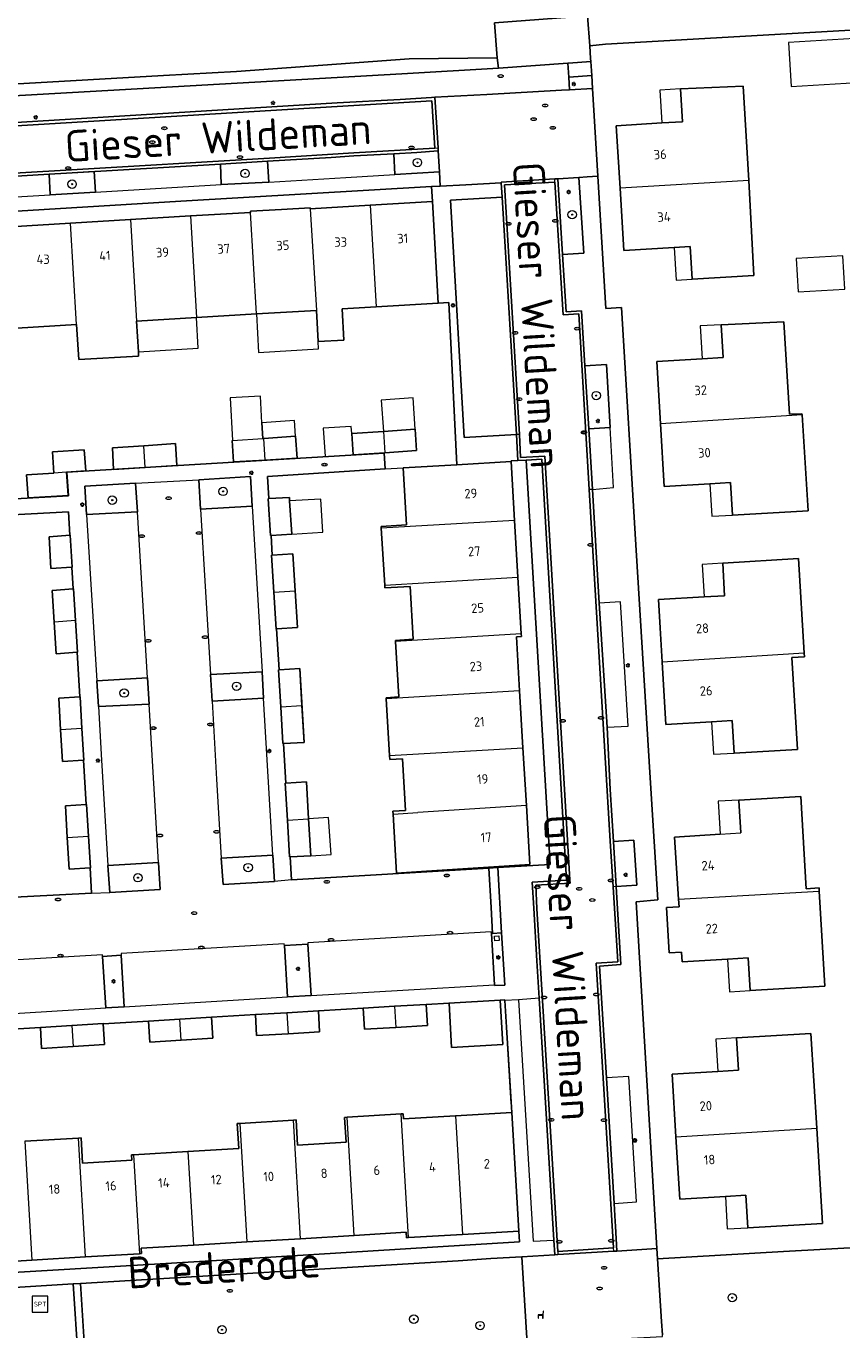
# Model space of a CAD drawing. Header units: metres. Extents: x 92650 to 117222, y 425801 to 461092.
# Tile 82 of 146: x 115364 to 115442, y 426746 to 426870. Entities that reach past the tile are written whole.
import ezdxf
from ezdxf.enums import TextEntityAlignment as Align

# ---------------------------------------------------------------- set-up
doc = ezdxf.new("R2010")
doc.units = ezdxf.units.M
doc.layers.get('0').update_dxf_attribs({"color": 253, "linetype": 'CONTINUOUS', "lineweight": 15})
for name, color, linetype, lineweight in [('B-WE-GR-BEPLANTING_CULTUUR_HEESTERS-GV', 253, 'CONTINUOUS', 15), ('B-WE-GR-BOOM-S', 253, 'CONTINUOUS', 15), ('B-WE-GR-GROENVOORZIENING-GV', 253, 'CONTINUOUS', 15), ('B-WE-IE-MEUBILAIR-S', 253, 'CONTINUOUS', 15), ('B-WE-IE-MEUBILAIR_WEGMEUBILAIR-S', 253, 'CONTINUOUS', 15), ('B-WE-IE-TERREINAFSCHEIDING_KUNSTMATIG_MUUR-G', 253, 'IE-TERREINAFSCHEIDING_KUNSTMATIG-SO', 15), ('B-WE-OG-BEBOUWING-GV', 253, 'CONTINUOUS', 15), ('B-WE-OG-BEBOUWING-T18', 253, 'CONTINUOUS', 15), ('B-WE-OG-BEBOUWING_LUIFEL-GV', 253, 'CONTINUOUS', 15), ('B-WE-OG-BEBOUWING_OVERBOUWING-GV', 253, 'CONTINUOUS', 15), ('B-WE-OG-TERREIN_BEGROEID-GV', 253, 'CONTINUOUS', 15), ('B-WE-OG-TERREIN_ERF-GV', 253, 'CONTINUOUS', 15), ('B-WE-OG-TERREIN_OEVER-GV', 253, 'CONTINUOUS', 15), ('B-WE-OG-TOPOGRAFIE-T18', 7, 'CONTINUOUS', 15), ('B-WE-OG-WATER_SLOOT-GV', 253, 'CONTINUOUS', 15), ('B-WE-VH-OPENVERHARDING_BETONELEMENT-GV', 253, 'CONTINUOUS', 15), ('B-WE-VH-OPENVERHARDING_BETONSTRAATSTEEN-GV', 253, 'CONTINUOUS', 15), ('B-WE-VH-OPENVERHARDING_SIERBESTRATING-GV', 253, 'CONTINUOUS', 15), ('B-WE-VH-OPENVERHARDING_TEGEL-GV', 253, 'CONTINUOUS', 15)]:
    doc.layers.add(name, color=color, linetype=linetype, lineweight=lineweight)
doc.styles.add('NLCS-ISO', font='NLCS-ISO.ttf')
doc.styles.add('NLCS-ISO-M200-T18', font='NLCS-ISO.ttf', dxfattribs={"height": 0.36})
doc.linetypes.add('IE-TERREINAFSCHEIDING_KUNSTMATIG-SO', pattern='A,4,[82,NLCS.SHX,S=0.75,R=90,X=0,Y=0],4,-2', length=10)

# ---------------------------------------------------------------- blocks, each defined once
blk = doc.blocks.new('SIE-MEUBILAIR_PAAL_LICHTMAST-SO')
for points in [[(-0.62, 0), (-1, 0)], [(-0.71, 0.71), (-0.44, 0.44)], [(0, 1), (0, 0.62)], [(0.44, 0.44), (0.71, 0.71)], [(1, 0), (0.62, 0)], [(-0.71, -0.71), (-0.44, -0.44)], [(0, -0.62), (0, -1)], [(0.44, -0.44), (0.71, -0.71)]]:
    blk.add_lwpolyline(points)
blk.add_circle((0, 0), 0.5)
blk = doc.blocks.new('SIE-MEUBILAIR_PUT_RIOOLPUT-SO')
blk.add_ellipse((0, 0), major_axis=(1.25, 0), ratio=0.54)
at = {"style": 'NLCS-ISO'}
blk.add_text('ri', height=0.75, dxfattribs=at).set_placement((-0.04, 0.07), align=Align.MIDDLE_CENTER)
blk = doc.blocks.new('SIE-MEUBILAIR_PUT_KOLK-SO')
blk.add_ellipse((0, 0), major_axis=(1.25, 0), ratio=0.54)
at = {"style": 'NLCS-ISO'}
blk.add_text('klk', height=0.75, dxfattribs=at).set_placement((0.03, 0), align=Align.MIDDLE_CENTER)
blk = doc.blocks.new('SIE-WEG_ZITBANK-SO')
at = {"color": 0, "linetype": 'ByBlock', "lineweight": 18}
blk.add_lwpolyline([(-0.91, -1.63), (-0.91, -0.2), (1.09, -0.2), (1.09, -1.63), (1.29, -1.63), (1.29, -0.21), (1.54, 1.78), (1.33, 1.78), (1.11, 0), (-1.11, 0), (-1.11, -1.63)], close=True, dxfattribs=at)
blk = doc.blocks.new('SIE-WEG_SPEELTOESTEL-SO')
at = {"flags": 128}
blk.add_lwpolyline([(-3.75, -3.75), (3.75, -3.75), (3.75, 3.75), (-3.75, 3.75)], close=True, dxfattribs=at)
at = {"style": 'NLCS-ISO'}
blk.add_text('SPT', height=2.25, dxfattribs=at).set_placement((0, 0), align=Align.MIDDLE_CENTER)
blk = doc.blocks.new('SGR-BOOM_GBKN-SO')
at = {"linetype": 'ByBlock', "lineweight": 18}
h = blk.add_hatch(color=0, dxfattribs=at)
h.dxf.hatch_style = 1
edge = h.paths.add_edge_path()
edge.add_arc((0, 0), 0.25, 0, 360)
at = {"color": 0, "linetype": 'ByBlock', "lineweight": 18}
for radius in [2, 0.25]:
    blk.add_circle((0, 0), radius, dxfattribs=at)
at = {"color": 0, "linetype": 'ByBlock', "lineweight": 18, "style": 'NLCS-ISO'}
blk.add_attdef('SOORT', (2.5, 0), '', height=1.5, dxfattribs=at)

msp = doc.modelspace()

# ---------------------------------------------------------------- linework, layer by layer
at = {"layer": 'B-WE-GR-BEPLANTING_CULTUUR_HEESTERS-GV', "transparency": 33554687, "flags": 128}
for points in [[(115403.734, 426856.329), (115403.616, 426858.294), (115401.597, 426858.155), (115399.395, 426858.033), (115399.498, 426856.074)], [(115387.4, 426857.316), (115382.94, 426857.054), (115383.014, 426855.114), (115387.52, 426855.336)], [(115366.769, 426854.123), (115371.072, 426854.388), (115370.937, 426856.334), (115368.299, 426856.185), (115366.646, 426856.085)], [(115416.976, 426855.762), (115414.998, 426855.658), (115415.444, 426848.468), (115417.465, 426848.594)], [(115409.596, 426855.258), (115406.243, 426855.076), (115403.816, 426854.964), (115402.981, 426854.915), (115403.064, 426853.508), (115403.064, 426853.501), (115403.624, 426843.842), (115404.616, 426843.905), (115405.406, 426828.487), (115410.545, 426828.791), (115410.542, 426828.84), (115411.184, 426828.877), (115411.06, 426831.349), (115406.079, 426831.068), (115404.782, 426853.608), (115409.697, 426853.893)], [(115417.922, 426831.894), (115419.956, 426832.016), (115419.596, 426838.008), (115417.562, 426837.882)], [(115381.03, 426824.267), (115385.944, 426824.56), (115385.784, 426827.362), (115380.872, 426827.061)], [(115374.86, 426826.726), (115370.052, 426826.446), (115370.218, 426823.757), (115375.05, 426824.002)], [(115381.974, 426808.541), (115382.141, 426806.033), (115387.024, 426806.314), (115386.887, 426808.801)], [(115376.149, 426805.743), (115376.012, 426808.238), (115371.176, 426807.961), (115371.332, 426805.523)], [(115420.289, 426792.691), (115420.527, 426788.41), (115422.49, 426788.54), (115422.206, 426792.818)], [(115387.911, 426791.386), (115383.014, 426791.107), (115383.19, 426788.605), (115388.068, 426788.898)], [(115377.054, 426790.675), (115372.237, 426790.391), (115372.409, 426787.828), (115377.213, 426788.127)], [(115408.767, 426783.958), (115408.679, 426783.933), (115408.958, 426779.055), (115408.963, 426778.999), (115409.958, 426779.046), (115409.649, 426783.999)], [(115391.542, 426778.05), (115391.244, 426782.928), (115389.009, 426782.799), (115389.313, 426777.92)], [(115373.799, 426776.981), (115373.502, 426781.883), (115371.725, 426781.771), (115372.039, 426776.879)]]:
    msp.add_lwpolyline(points, close=True, dxfattribs=at)
at = {"layer": 'B-WE-GR-GROENVOORZIENING-GV', "transparency": 33554687, "flags": 128}
msp.add_lwpolyline([(115360.374, 426742.933), (115360.476, 426742.943), (115369.403, 426743.515), (115368.949, 426750.647), (115362.339, 426750.248), (115360.042, 426750.098), (115359.938, 426750.095)], close=True, dxfattribs=at)
at = {"layer": 'B-WE-IE-TERREINAFSCHEIDING_KUNSTMATIG_MUUR-G', "transparency": 33554687, "flags": 128}
msp.add_lwpolyline([(115408.974, 426783.559), (115408.965, 426783.694), (115409.394, 426783.722), (115409.423, 426783.272), (115408.994, 426783.244)], close=True, dxfattribs=at)
msp.add_lwpolyline([(115410.566, 426767.786), (115409.965, 426777.641)], dxfattribs=at)
at = {"layer": 'B-WE-OG-BEBOUWING-GV', "transparency": 33554687, "flags": 128}
for points in [[(115433.118, 426855.478), (115432.589, 426864.465), (115426.641, 426864.199), (115426.831, 426861.074), (115424.875, 426860.955), (115420.533, 426860.691), (115420.894, 426854.76)], [(115397.157, 426853.147), (115391.463, 426852.805), (115392.043, 426843.153), (115392.22, 426840.18), (115394.663, 426840.326), (115394.486, 426843.298), (115397.736, 426843.492)], [(115374.384, 426851.781), (115368.69, 426851.44)], [(115380.077, 426852.123), (115374.384, 426851.781), (115374.962, 426842.135), (115380.656, 426842.475)], [(115391.463, 426852.805), (115391.453, 426852.805), (115391.447, 426852.907), (115388.723, 426852.748), (115385.774, 426852.561), (115385.78, 426852.465)], [(115386.349, 426842.814), (115392.043, 426843.153)], [(115369.269, 426841.796), (115369.467, 426838.476), (115375.16, 426838.815), (115375.136, 426839.213), (115374.962, 426842.135)], [(115438.189, 426833.216), (115438.182, 426833.332), (115437.002, 426833.275), (115436.46, 426842.059), (115430.493, 426841.772), (115430.679, 426838.67), (115428.694, 426838.552), (115424.388, 426838.295), (115424.742, 426832.356)], [(115384.074, 426830.782), (115384.049, 426830.78), (115384.175, 426828.746), (115387.182, 426828.923), (115387.061, 426830.982), (115386.958, 426830.973)], [(115387.182, 426828.923), (115390.213, 426829.101), (115390.073, 426831.184), (115387.061, 426830.982)], [(115398.417, 426831.639), (115395.4, 426831.436), (115395.535, 426829.418), (115398.556, 426829.627)], [(115368.312, 426827.774), (115370.106, 426827.891), (115370.131, 426827.892), (115370.001, 426829.912), (115366.978, 426829.709), (115367.113, 426827.694)], [(115375.778, 426828.223), (115378.8, 426828.407), (115378.66, 426830.492), (115375.639, 426830.289)], [(115410.876, 426823.191), (115410.545, 426828.791), (115405.406, 426828.487), (115400.28, 426828.184), (115400.602, 426822.77), (115398.203, 426822.627), (115398.214, 426822.442)], [(115438.401, 426810.573), (115437.841, 426819.566), (115430.649, 426819.128), (115430.83, 426816.037), (115428.876, 426815.921), (115424.551, 426815.664), (115424.905, 426809.732)], [(115411.514, 426812.41), (115411.195, 426817.8)], [(115369.154, 426813.676), (115368.966, 426816.685), (115368.948, 426816.684), (115366.952, 426816.535), (115367.135, 426813.531)], [(115388.013, 426816.381), (115388.229, 426812.874), (115388.273, 426812.877), (115390.264, 426813.008), (115390.041, 426816.512)], [(115398.539, 426817.052), (115398.556, 426816.776), (115400.95, 426816.922), (115401.249, 426811.898), (115399.557, 426811.797), (115399.563, 426811.703)], [(115411.353, 426806.991), (115411.046, 426812.142), (115411.531, 426812.167), (115411.514, 426812.41), (115399.563, 426811.703), (115399.876, 426806.42), (115398.676, 426806.349), (115398.682, 426806.241)], [(115369.771, 426803.42), (115369.592, 426806.426), (115369.569, 426806.425), (115367.568, 426806.305), (115367.753, 426803.3)], [(115388.661, 426805.493), (115388.863, 426801.989), (115388.918, 426801.992), (115390.886, 426802.102), (115390.68, 426805.606)], [(115412, 426796.116), (115411.673, 426801.6)], [(115399.005, 426800.851), (115399.027, 426800.484), (115400.224, 426800.549), (115400.521, 426795.633), (115399.322, 426795.562), (115399.338, 426795.287), (115401.693, 426795.429)], [(115399.338, 426795.287), (115399.668, 426789.687), (115402.048, 426789.83), (115412.333, 426790.515), (115412, 426796.116), (115401.693, 426795.429)], [(115430.416, 426793.385), (115426.086, 426793.113), (115426.461, 426787.194), (115439.82, 426787.961), (115439.802, 426788.27), (115438.592, 426788.198), (115438.08, 426796.95), (115432.189, 426796.619), (115432.191, 426796.578), (115432.37, 426793.508)], [(115389.298, 426794.725), (115389.502, 426791.222), (115389.555, 426791.225), (115391.508, 426791.333), (115391.312, 426794.844)], [(115368.377, 426793.06), (115368.556, 426790.057), (115370.554, 426790.176), (115370.575, 426790.177), (115370.397, 426793.184)], [(115426.461, 426787.194), (115426.5, 426786.489), (115425.325, 426786.411), (115425.571, 426782.117), (115426.744, 426782.183), (115426.796, 426781.254), (115431.119, 426781.512), (115433.081, 426781.629), (115433.259, 426778.528), (115440.343, 426778.939), (115439.82, 426787.961)], [(115389.249, 426776.416), (115386.255, 426776.24), (115386.37, 426774.247), (115389.364, 426774.42)], [(115399.482, 426777.025), (115396.489, 426776.851), (115396.49, 426776.836), (115396.604, 426774.855), (115399.599, 426775.029)], [(115368.814, 426775.197), (115365.824, 426775.014), (115365.825, 426775.003), (115365.946, 426773.02), (115368.936, 426773.203)], [(115379.205, 426773.815), (115382.198, 426773.995), (115382.078, 426775.984), (115382.078, 426775.991), (115379.086, 426775.811)], [(115390.542, 426754.948), (115395.632, 426755.255), (115394.961, 426766.489), (115394.721, 426766.475), (115394.862, 426764.114), (115390.257, 426763.839), (115390.123, 426766.232), (115389.868, 426766.216)], [(115395.632, 426755.255), (115400.563, 426755.553), (115400.6, 426755.036), (115400.803, 426755.048), (115400.101, 426766.797), (115394.961, 426766.489)], [(115405.27, 426766.636), (115400.325, 426766.345), (115400.297, 426766.809), (115400.101, 426766.797)], [(115384.777, 426765.907), (115384.53, 426765.892), (115384.675, 426763.504), (115379.829, 426763.218), (115380.36, 426754.333), (115385.451, 426754.641)], [(115426.206, 426764.638), (115426.565, 426758.69), (115430.902, 426758.955), (115432.861, 426759.074), (115433.037, 426755.988), (115440.134, 426756.384), (115439.579, 426765.45)], [(115374.688, 426762.914), (115374.488, 426762.902), (115374.518, 426762.397), (115369.818, 426762.115), (115369.687, 426764.517), (115369.433, 426764.502)], [(115379.829, 426763.218), (115374.688, 426762.914), (115375.249, 426753.517), (115375.42, 426753.527), (115375.389, 426754.033), (115380.36, 426754.333)], [(115400.803, 426755.048), (115405.944, 426755.357)], [(115359.927, 426752.597), (115365.018, 426752.903)], [(115370.109, 426753.208), (115375.249, 426753.517)]]:
    msp.add_lwpolyline(points, dxfattribs=at)
for points in [[(115433.118, 426855.478), (115420.894, 426854.76), (115421.255, 426848.828), (115426.028, 426849.116), (115427.553, 426849.208), (115427.74, 426846.115), (115433.618, 426846.462)], [(115397.157, 426853.147), (115397.736, 426843.492), (115403.624, 426843.842), (115403.064, 426853.501)], [(115386.349, 426842.814), (115385.78, 426852.465), (115380.077, 426852.123), (115380.656, 426842.475)], [(115362.999, 426851.098), (115363.576, 426841.457), (115369.269, 426841.796), (115368.69, 426851.44)], [(115384.074, 426830.782), (115386.958, 426830.973), (115386.876, 426832.478), (115386.74, 426834.989), (115383.854, 426834.826)], [(115438.189, 426833.216), (115424.742, 426832.356), (115425.096, 426826.416), (115429.44, 426826.675), (115431.402, 426826.792), (115431.58, 426823.706), (115438.773, 426824.094)], [(115398.556, 426829.627), (115401.558, 426829.822), (115401.441, 426831.852), (115398.417, 426831.639)], [(115375.639, 426830.289), (115372.665, 426830.09), (115372.773, 426828.043), (115375.778, 426828.223)], [(115368.312, 426827.774), (115367.113, 426827.694), (115364.512, 426827.519), (115364.659, 426825.333), (115368.457, 426825.548)], [(115387.539, 426825.26), (115387.459, 426825.255), (115387.678, 426821.747), (115387.747, 426821.752), (115389.701, 426821.889), (115389.509, 426825.047), (115389.488, 426825.386)], [(115398.539, 426817.052), (115411.195, 426817.8), (115410.876, 426823.191), (115398.214, 426822.442)], [(115368.823, 426818.745), (115368.851, 426818.747), (115368.656, 426821.778), (115368.639, 426821.777), (115366.647, 426821.643), (115366.809, 426818.632)], [(115387.857, 426819.893), (115387.798, 426819.889), (115388.013, 426816.381), (115390.041, 426816.512), (115389.819, 426820.015)], [(115367.135, 426813.531), (115367.319, 426810.526), (115369.312, 426810.664), (115369.343, 426810.666), (115369.154, 426813.676)], [(115429.589, 426804.06), (115431.558, 426804.178), (115431.732, 426801.081), (115437.751, 426801.44), (115437.224, 426810.167), (115438.422, 426810.238), (115438.401, 426810.573), (115424.905, 426809.732), (115425.259, 426803.8)], [(115390.68, 426805.606), (115390.474, 426809.11), (115388.502, 426808.999), (115388.458, 426808.997), (115388.661, 426805.493)], [(115411.353, 426806.991), (115398.682, 426806.241), (115399.005, 426800.851), (115411.673, 426801.6)], [(115367.753, 426803.3), (115367.939, 426800.294), (115369.933, 426800.412), (115369.951, 426800.413), (115369.771, 426803.42)], [(115389.14, 426798.23), (115389.095, 426798.227), (115389.298, 426794.725), (115391.312, 426794.844), (115391.117, 426798.354)], [(115368.377, 426793.06), (115370.397, 426793.184), (115370.218, 426796.191), (115370.189, 426796.189), (115368.199, 426796.063)], [(115430.416, 426793.385), (115432.37, 426793.508), (115432.192, 426796.578), (115432.189, 426796.619), (115430.22, 426796.509)], [(115404.647, 426777.329), (115404.895, 426773.109), (115409.763, 426773.405), (115409.508, 426777.614), (115404.646, 426777.34)], [(115389.364, 426774.42), (115392.358, 426774.594), (115392.242, 426776.589), (115389.249, 426776.416)], [(115399.482, 426777.025), (115399.599, 426775.029), (115402.592, 426775.203), (115402.477, 426777.199)], [(115368.814, 426775.197), (115368.936, 426773.203), (115371.927, 426773.386), (115371.806, 426775.363), (115371.805, 426775.38)], [(115379.205, 426773.815), (115379.086, 426775.811), (115376.093, 426775.63), (115376.093, 426775.622), (115376.213, 426773.635)], [(115432.156, 426770.951), (115430.179, 426770.837), (115425.848, 426770.57), (115426.206, 426764.638), (115439.579, 426765.45), (115439.027, 426774.449), (115431.973, 426774.016)], [(115411.273, 426755.678), (115410.612, 426766.951), (115405.27, 426766.636), (115405.944, 426755.357)], [(115389.868, 426766.216), (115384.777, 426765.907), (115385.451, 426754.641), (115390.542, 426754.948)], [(115365.018, 426752.903), (115370.109, 426753.208), (115369.433, 426764.502), (115364.342, 426764.2)]]:
    msp.add_lwpolyline(points, close=True, dxfattribs=at)
at = {"layer": 'B-WE-OG-BEBOUWING_LUIFEL-GV', "transparency": 33554687, "flags": 128}
for points in [[(115424.685, 426864.08), (115424.875, 426860.955), (115426.831, 426861.074), (115426.641, 426864.199)], [(115426.028, 426849.116), (115426.215, 426846.023), (115427.74, 426846.115), (115427.553, 426849.208)], [(115442.255, 426845.178), (115442.065, 426848.331), (115437.626, 426848.065), (115437.815, 426844.911)], [(115392.261, 426839.487), (115392.22, 426840.18), (115392.043, 426843.153), (115386.349, 426842.814), (115386.558, 426839.148)], [(115375.136, 426839.213), (115380.83, 426839.553), (115380.656, 426842.475), (115374.962, 426842.135)], [(115430.493, 426841.772), (115428.507, 426841.676), (115428.694, 426838.552), (115430.679, 426838.67)], [(115398.206, 426834.632), (115398.417, 426831.639), (115401.441, 426831.852), (115401.23, 426834.845)], [(115389.972, 426832.685), (115386.876, 426832.478), (115386.958, 426830.973), (115387.061, 426830.982), (115390.073, 426831.184)], [(115392.706, 426831.964), (115392.873, 426829.253), (115395.535, 426829.418), (115395.4, 426831.436), (115395.354, 426832.128)], [(115429.44, 426826.675), (115429.618, 426823.593), (115431.58, 426823.706), (115431.402, 426826.792)], [(115392.461, 426825.227), (115389.509, 426825.047), (115389.701, 426821.889), (115392.654, 426822.069)], [(115428.695, 426819.014), (115428.876, 426815.921), (115430.83, 426816.037), (115430.649, 426819.128)], [(115429.589, 426804.06), (115429.775, 426800.971), (115431.732, 426801.081), (115431.558, 426804.178)], [(115393.199, 426794.97), (115391.312, 426794.844), (115391.508, 426791.333), (115393.444, 426791.441)], [(115433.259, 426778.528), (115433.081, 426781.629), (115431.119, 426781.512), (115431.305, 426778.396)], [(115431.973, 426774.016), (115429.996, 426773.898), (115430.179, 426770.837), (115432.156, 426770.951)], [(115433.037, 426755.988), (115432.861, 426759.074), (115430.902, 426758.955), (115431.075, 426755.878)]]:
    msp.add_lwpolyline(points, close=True, dxfattribs=at)
at = {"layer": 'B-WE-OG-BEBOUWING_OVERBOUWING-GV', "transparency": 33554687, "flags": 128}
msp.add_lwpolyline([(115436.904, 426868.615), (115437.145, 426864.424), (115443.427, 426864.786), (115443.185, 426868.977)], close=True, dxfattribs=at)
at = {"layer": 'B-WE-OG-TERREIN_BEGROEID-GV', "transparency": 33554687, "flags": 128}
for points in [[(115335.001, 426859.272), (115338.512, 426859.478), (115343.08, 426859.746), (115347.138, 426859.995), (115350.05, 426860.173), (115394.013, 426862.856), (115400.001, 426863.18), (115402.998, 426863.369), (115403.3, 426863.396), (115408.236, 426863.674), (115415.327, 426864.073), (115416.088, 426864.116), (115416.021, 426865.303), (115415.922, 426866.637), (115409.336, 426866.151), (115400.172, 426865.627), (115354.883, 426863.045), (115349.259, 426862.723), (115334.845, 426861.847)], [(115408.625, 426753.061), (115405.519, 426752.855), (115369.641, 426750.689), (115370.13, 426742.583), (115378.902, 426743.02), (115412.063, 426744.979), (115411.57, 426753.223)]]:
    msp.add_lwpolyline(points, close=True, dxfattribs=at)
msp.add_lwpolyline([(115450.577, 426754.684), (115449.078, 426754.636), (115449.073, 426754.434), (115436.415, 426753.725), (115424.467, 426753.033), (115424.836, 426747.071), (115424.923, 426745.811)], dxfattribs=at)
at = {"layer": 'B-WE-OG-TERREIN_ERF-GV', "transparency": 33554687, "flags": 128}
for points in [[(115444.473, 426869.874), (115419.513, 426868.448), (115418.03, 426868.291), (115418.103, 426867.093), (115418.121, 426866.799), (115418.202, 426865.464), (115418.277, 426864.24), (115418.284, 426864.24), (115418.79, 426855.889), (115419.55, 426843.342), (115421.047, 426843.434), (115422.388, 426820.878), (115423.782, 426798.225), (115424.48, 426787.157), (115422.418, 426786.957), (115423.744, 426764.679), (115424.407, 426754.007), (115424.467, 426753.033), (115436.415, 426753.725), (115449.073, 426754.434)], [(115362.999, 426851.098), (115368.69, 426851.44), (115374.384, 426851.781), (115380.077, 426852.123), (115385.78, 426852.465), (115385.774, 426852.561), (115388.723, 426852.748), (115391.447, 426852.907), (115391.453, 426852.805), (115391.463, 426852.805), (115397.157, 426853.147), (115403.064, 426853.501), (115403.064, 426853.508), (115402.981, 426854.915), (115379.182, 426853.512), (115350.576, 426851.792)], [(115358.902, 426824.992), (115368.492, 426825.538), (115368.349, 426827.767), (115398.489, 426829.573), (115398.592, 426828.098), (115400.279, 426828.198), (115400.28, 426828.184), (115405.406, 426828.487), (115404.616, 426843.905), (115403.624, 426843.842), (115397.736, 426843.492), (115394.486, 426843.298), (115394.663, 426840.326), (115392.22, 426840.18), (115392.043, 426843.153), (115386.349, 426842.814), (115380.656, 426842.475), (115374.962, 426842.135), (115375.136, 426839.213), (115375.16, 426838.815), (115369.467, 426838.476), (115369.269, 426841.796), (115363.576, 426841.457)], [(115398.592, 426828.098), (115387.414, 426827.367), (115387.539, 426825.26), (115389.488, 426825.386), (115389.509, 426825.047), (115389.701, 426821.889), (115387.747, 426821.752), (115387.857, 426819.893), (115389.819, 426820.015), (115390.041, 426816.512), (115390.264, 426813.008), (115388.273, 426812.877), (115388.502, 426808.999), (115390.474, 426809.11), (115390.886, 426802.102), (115388.918, 426801.992), (115389.14, 426798.23), (115391.117, 426798.354), (115391.312, 426794.844), (115391.508, 426791.333), (115389.555, 426791.225), (115389.684, 426789.056), (115408.43, 426790.15), (115409.29, 426790.2), (115414.269, 426790.491), (115411.992, 426828.923), (115411.184, 426828.877), (115410.542, 426828.84), (115410.545, 426828.791), (115410.876, 426823.191), (115411.195, 426817.8), (115411.514, 426812.41), (115411.531, 426812.167), (115411.046, 426812.142), (115411.353, 426806.991), (115411.673, 426801.6), (115412, 426796.116), (115412.333, 426790.515), (115402.048, 426789.83), (115399.668, 426789.687), (115399.338, 426795.287), (115399.322, 426795.562), (115400.521, 426795.633), (115400.224, 426800.549), (115399.027, 426800.484), (115399.005, 426800.851), (115398.682, 426806.241), (115398.676, 426806.349), (115399.876, 426806.42), (115399.563, 426811.703), (115399.557, 426811.797), (115401.249, 426811.898), (115400.95, 426816.922), (115398.556, 426816.776), (115398.539, 426817.052), (115398.214, 426822.442), (115398.203, 426822.627), (115400.602, 426822.77), (115400.28, 426828.184)], [(115361.545, 426787.31), (115370.698, 426787.792), (115370.554, 426790.176), (115368.556, 426790.057), (115368.377, 426793.06), (115368.199, 426796.063), (115370.189, 426796.189), (115369.933, 426800.412), (115367.939, 426800.294), (115367.753, 426803.3), (115367.568, 426806.305), (115369.569, 426806.425), (115369.312, 426810.664), (115367.319, 426810.526), (115367.135, 426813.531), (115366.952, 426816.535), (115368.948, 426816.684), (115368.823, 426818.745), (115366.809, 426818.632), (115366.647, 426821.643), (115368.639, 426821.777), (115368.504, 426824.004), (115359.006, 426823.487)], [(115364.342, 426764.2), (115369.433, 426764.502), (115369.687, 426764.517), (115369.818, 426762.115), (115374.518, 426762.397), (115374.488, 426762.902), (115374.688, 426762.914), (115379.829, 426763.218), (115384.675, 426763.504), (115384.53, 426765.892), (115384.777, 426765.907), (115389.868, 426766.216), (115390.123, 426766.232), (115390.257, 426763.839), (115394.862, 426764.114), (115394.721, 426766.475), (115394.961, 426766.489), (115400.101, 426766.797), (115400.297, 426766.809), (115400.325, 426766.345), (115405.27, 426766.636), (115410.612, 426766.951), (115409.949, 426777.572), (115409.945, 426777.64), (115409.508, 426777.614), (115409.763, 426773.405), (115404.895, 426773.109), (115404.647, 426777.329), (115402.477, 426777.199), (115402.592, 426775.203), (115399.599, 426775.029), (115396.604, 426774.855), (115396.49, 426776.836), (115392.242, 426776.589), (115392.358, 426774.594), (115389.364, 426774.42), (115386.37, 426774.247), (115386.255, 426776.24), (115382.078, 426775.984), (115382.198, 426773.995), (115379.205, 426773.815), (115376.213, 426773.635), (115376.093, 426775.622), (115371.806, 426775.363), (115371.927, 426773.386), (115368.936, 426773.203), (115365.946, 426773.02), (115365.825, 426775.003), (115361.608, 426774.749)], [(115354.641, 426751.242), (115383.112, 426752.907), (115406.151, 426754.346), (115411.335, 426754.651), (115411.273, 426755.678), (115405.944, 426755.357), (115400.803, 426755.048), (115400.6, 426755.036), (115400.563, 426755.553), (115395.632, 426755.255), (115390.542, 426754.948), (115385.451, 426754.641), (115380.36, 426754.333), (115375.389, 426754.033), (115375.42, 426753.527), (115375.249, 426753.517), (115370.109, 426753.208), (115365.018, 426752.903), (115359.927, 426752.597)]]:
    msp.add_lwpolyline(points, dxfattribs=at)
for points in [[(115420.894, 426854.76), (115420.533, 426860.691), (115424.875, 426860.955), (115426.831, 426861.074), (115426.641, 426864.199), (115432.589, 426864.465), (115433.118, 426855.478), (115433.618, 426846.462), (115427.74, 426846.115), (115427.553, 426849.208), (115426.028, 426849.116), (115421.255, 426848.828)], [(115438.189, 426833.216), (115438.773, 426824.094), (115431.58, 426823.706), (115431.402, 426826.792), (115429.44, 426826.675), (115425.096, 426826.416), (115424.742, 426832.356), (115424.388, 426838.295), (115428.694, 426838.552), (115430.679, 426838.67), (115430.493, 426841.772), (115436.46, 426842.059), (115437.002, 426833.275), (115438.182, 426833.332)], [(115387.182, 426828.923), (115384.175, 426828.746), (115384.049, 426830.78), (115384.074, 426830.782), (115386.958, 426830.973), (115387.061, 426830.982), (115390.073, 426831.184), (115390.213, 426829.101)], [(115395.535, 426829.418), (115395.4, 426831.436), (115398.417, 426831.639), (115401.441, 426831.852), (115401.558, 426829.822), (115398.556, 426829.627)], [(115368.312, 426827.774), (115368.457, 426825.548), (115364.659, 426825.333), (115364.512, 426827.519), (115367.113, 426827.694), (115366.978, 426829.709), (115370.001, 426829.912), (115370.131, 426827.892), (115370.106, 426827.891)], [(115375.778, 426828.223), (115372.773, 426828.043), (115372.665, 426830.09), (115375.639, 426830.289), (115378.66, 426830.492), (115378.8, 426828.407)], [(115431.732, 426801.081), (115431.558, 426804.178), (115429.589, 426804.06), (115425.259, 426803.8), (115424.551, 426815.664), (115428.876, 426815.921), (115430.83, 426816.037), (115430.649, 426819.128), (115437.841, 426819.566), (115438.401, 426810.573), (115438.422, 426810.238), (115437.224, 426810.167), (115437.751, 426801.44)], [(115439.82, 426787.961), (115440.343, 426778.939), (115433.259, 426778.528), (115433.081, 426781.629), (115431.119, 426781.512), (115426.796, 426781.254), (115426.744, 426782.183), (115425.571, 426782.117), (115425.325, 426786.411), (115426.5, 426786.489), (115426.461, 426787.194), (115426.086, 426793.113), (115430.416, 426793.385), (115432.37, 426793.508), (115432.191, 426796.578), (115432.189, 426796.619), (115438.08, 426796.95), (115438.592, 426788.198), (115439.802, 426788.27)], [(115430.179, 426770.837), (115432.156, 426770.951), (115431.973, 426774.016), (115439.027, 426774.449), (115439.579, 426765.45), (115440.134, 426756.384), (115433.037, 426755.988), (115432.861, 426759.074), (115430.902, 426758.955), (115426.565, 426758.69), (115426.206, 426764.638), (115425.848, 426770.57)]]:
    msp.add_lwpolyline(points, close=True, dxfattribs=at)
at = {"layer": 'B-WE-OG-TERREIN_OEVER-GV', "transparency": 33554687, "flags": 128}
msp.add_lwpolyline([(115334.845, 426861.847), (115349.259, 426862.723), (115354.883, 426863.045), (115400.172, 426865.627), (115409.336, 426866.151), (115409.214, 426867.16), (115400.866, 426867.048), (115384.443, 426865.86), (115377.534, 426865.466), (115354.819, 426864.171), (115349.449, 426863.864), (115346.688, 426863.771), (115342.939, 426863.765), (115334.572, 426863.365), (115310.894, 426861.868), (115312.222, 426860.561)], close=True, dxfattribs=at)
at = {"layer": 'B-WE-OG-WATER_SLOOT-GV', "transparency": 33554687, "flags": 128}
msp.add_lwpolyline([(115417.36, 426877.496), (115417.817, 426871.143), (115418.03, 426868.291), (115419.513, 426868.448), (115444.473, 426869.874), (115455.121, 426870.459), (115481.537, 426872.455), (115481.067, 426880.077), (115480.552, 426880.825), (115479.94, 426881.297), (115479.431, 426881.43), (115478.596, 426881.493), (115459.956, 426880.299), (115454.105, 426879.924), (115451.403, 426879.631), (115448.783, 426879.661), (115446.757, 426879.29), (115436.945, 426878.696), (115422.189, 426877.804), (115419.108, 426877.563)], close=True, dxfattribs=at)
msp.add_lwpolyline([(115288.975, 426859.909), (115309.776, 426861.711), (115309.892, 426861.799), (115310.894, 426861.868), (115334.572, 426863.365), (115342.939, 426863.765), (115346.688, 426863.771), (115349.449, 426863.864), (115354.819, 426864.171), (115377.534, 426865.466), (115384.443, 426865.86), (115400.866, 426867.048), (115409.214, 426867.16), (115408.965, 426870.481), (115417.817, 426871.143)], dxfattribs=at)
at = {"layer": 'B-WE-VH-OPENVERHARDING_BETONELEMENT-GV', "transparency": 33554687, "flags": 128}
for points in [[(115418.121, 426866.799), (115415.989, 426866.642), (115415.922, 426866.637), (115416.021, 426865.303), (115418.202, 426865.464)], [(115403.3, 426863.396), (115402.998, 426863.369), (115400.001, 426863.18), (115394.013, 426862.856), (115350.05, 426860.173), (115350.328, 426855.421), (115350.639, 426855.439), (115350.374, 426859.902), (115394.023, 426862.536), (115403.011, 426863.06), (115403.31, 426858.573), (115403.611, 426858.588)], [(115420.266, 426754.069), (115414.99, 426753.719), (115414.991, 426753.43), (115420.299, 426753.763)]]:
    msp.add_lwpolyline(points, close=True, dxfattribs=at)
for points in [[(115350.328, 426855.421), (115350.347, 426855.102), (115350.658, 426855.126), (115354.672, 426855.356), (115366.646, 426856.085), (115368.299, 426856.185), (115382.94, 426857.054), (115387.4, 426857.316), (115393.444, 426857.673), (115395.613, 426857.835), (115399.395, 426858.033), (115401.597, 426858.155), (115403.616, 426858.294), (115403.611, 426858.588)], [(115403.31, 426858.573), (115395.602, 426858.121), (115387.6, 426857.622), (115368.248, 426856.481), (115354.641, 426855.666), (115350.639, 426855.439)], [(115411.336, 426831.366), (115409.921, 426855.078), (115414.716, 426855.342), (115414.698, 426855.635), (115413.679, 426855.585), (115409.611, 426855.341), (115409.596, 426855.258), (115409.697, 426853.893), (115411.06, 426831.349)], [(115418.267, 426826.14), (115417.922, 426831.894), (115417.562, 426837.882), (115417.245, 426843.112), (115415.764, 426843.022), (115415.444, 426848.468), (115414.998, 426855.658), (115414.698, 426855.635)], [(115414.716, 426855.342), (115415.501, 426842.718), (115416.975, 426842.808), (115417.974, 426826.122)], [(115416.136, 426789.031), (115413.736, 426829.301), (115411.45, 426829.172), (115411.336, 426831.366), (115411.06, 426831.349), (115411.184, 426828.877), (115411.992, 426828.923), (115413.473, 426829.006), (115415.822, 426789.012)], [(115420.527, 426788.403), (115420.527, 426788.41), (115420.289, 426792.691), (115419.972, 426797.617), (115419.658, 426803.535), (115418.929, 426815.326), (115418.267, 426826.14), (115417.974, 426826.122), (115419.973, 426792.716), (115420.251, 426788.386)], [(115414.99, 426753.719), (115413.521, 426777.568), (115412.997, 426786.322), (115412.885, 426788.536), (115416.154, 426788.726), (115416.136, 426789.031), (115415.822, 426789.012), (115412.542, 426788.809), (115412.706, 426786.354), (115412.986, 426781.341), (115413.198, 426777.809), (115414.608, 426754.793), (115414.704, 426753.422), (115414.991, 426753.43)], [(115420.299, 426753.763), (115420.596, 426753.773), (115420.45, 426756.126), (115420.435, 426756.572), (115420.331, 426758.303), (115419.598, 426770.244), (115418.953, 426780.837), (115420.964, 426780.993), (115420.527, 426788.403), (115420.251, 426788.386), (115420.687, 426781.249), (115418.631, 426781.123), (115420.064, 426757.706), (115420.266, 426754.069)]]:
    msp.add_lwpolyline(points, dxfattribs=at)
at = {"layer": 'B-WE-VH-OPENVERHARDING_BETONSTRAATSTEEN-GV', "transparency": 33554687, "flags": 128}
for points in [[(115418.121, 426866.799), (115418.103, 426867.093), (115418.03, 426868.291), (115417.817, 426871.143), (115408.965, 426870.481), (115409.214, 426867.16), (115409.336, 426866.151), (115415.922, 426866.637), (115415.989, 426866.642)], [(115416.021, 426865.303), (115416.088, 426864.116), (115418.277, 426864.24), (115418.202, 426865.464)], [(115350.639, 426855.439), (115354.641, 426855.666), (115368.248, 426856.481), (115387.6, 426857.622), (115395.602, 426858.121), (115403.31, 426858.573), (115403.011, 426863.06), (115394.023, 426862.536), (115350.374, 426859.902)], [(115399.395, 426858.033), (115395.613, 426857.835), (115393.444, 426857.673), (115387.4, 426857.316), (115387.52, 426855.336), (115394.832, 426855.776), (115399.498, 426856.074)], [(115368.299, 426856.185), (115370.937, 426856.334), (115371.072, 426854.388), (115383.014, 426855.114), (115382.94, 426857.054)], [(115354.672, 426855.356), (115354.804, 426853.418), (115366.769, 426854.123), (115366.646, 426856.085)], [(115414.99, 426753.719), (115420.266, 426754.069), (115420.064, 426757.706), (115418.631, 426781.123), (115420.687, 426781.249), (115420.251, 426788.386), (115419.973, 426792.716), (115417.974, 426826.122), (115416.975, 426842.808), (115415.501, 426842.718), (115414.716, 426855.342), (115409.921, 426855.078), (115411.336, 426831.366), (115411.45, 426829.172), (115413.736, 426829.301), (115416.136, 426789.031), (115416.154, 426788.726), (115412.885, 426788.536), (115412.997, 426786.322), (115413.521, 426777.568)], [(115409.697, 426853.893), (115404.782, 426853.608), (115406.079, 426831.068), (115411.06, 426831.349)], [(115418.267, 426826.14), (115420.286, 426826.312), (115419.956, 426832.016), (115417.922, 426831.894)], [(115375.05, 426824.002), (115370.218, 426823.757), (115371.176, 426807.961), (115376.012, 426808.238)], [(115419.658, 426803.535), (115421.655, 426803.646), (115420.938, 426815.452), (115418.929, 426815.326)], [(115383.014, 426791.107), (115387.911, 426791.386), (115387.024, 426806.314), (115382.141, 426806.033), (115382.57, 426798.595)], [(115372.237, 426790.391), (115377.054, 426790.675), (115376.149, 426805.743), (115371.332, 426805.523), (115371.628, 426800.427)], [(115391.244, 426782.928), (115391.542, 426778.05), (115408.958, 426779.055), (115408.679, 426783.933), (115408.66, 426784.1), (115391.236, 426783.057)], [(115373.502, 426781.883), (115373.799, 426776.981), (115389.313, 426777.92), (115389.009, 426782.799), (115388.994, 426782.952), (115373.508, 426782.036)], [(115354.284, 426775.774), (115361.753, 426776.25), (115372.039, 426776.879), (115371.725, 426781.771), (115371.716, 426781.929), (115353.981, 426780.867), (115353.961, 426780.739)], [(115414.608, 426754.793), (115413.198, 426777.809), (115411.235, 426777.652), (115412.651, 426754.697)], [(115419.598, 426770.244), (115420.331, 426758.303), (115422.454, 426758.435), (115421.734, 426770.366)]]:
    msp.add_lwpolyline(points, close=True, dxfattribs=at)
for points in [[(115354.804, 426853.418), (115350.496, 426853.152), (115350.539, 426852.554), (115350.576, 426851.792), (115379.182, 426853.512), (115402.981, 426854.915), (115403.816, 426854.964), (115403.734, 426856.329), (115399.498, 426856.074)], [(115420.331, 426758.303), (115420.435, 426756.572), (115420.45, 426756.126), (115420.596, 426753.773), (115424.407, 426754.007), (115423.744, 426764.679), (115422.418, 426786.957), (115424.48, 426787.157), (115423.782, 426798.225), (115422.388, 426820.878), (115421.047, 426843.434), (115419.55, 426843.342), (115418.79, 426855.889), (115417.776, 426855.846), (115416.976, 426855.762), (115417.465, 426848.594), (115415.444, 426848.468), (115415.764, 426843.022), (115417.245, 426843.112), (115417.562, 426837.882), (115419.596, 426838.008), (115419.956, 426832.016)], [(115371.072, 426854.388), (115366.769, 426854.123)], [(115387.52, 426855.336), (115383.014, 426855.114)], [(115389.684, 426789.056), (115389.555, 426791.225), (115389.502, 426791.222), (115389.298, 426794.725), (115389.095, 426798.227), (115389.14, 426798.23), (115388.918, 426801.992), (115388.863, 426801.989), (115388.661, 426805.493), (115388.458, 426808.997), (115388.502, 426808.999), (115388.273, 426812.877), (115388.229, 426812.874), (115388.013, 426816.381), (115387.798, 426819.889), (115387.857, 426819.893), (115387.747, 426821.752), (115387.678, 426821.747), (115387.459, 426825.255), (115387.539, 426825.26), (115387.414, 426827.367), (115398.592, 426828.098), (115398.489, 426829.573), (115368.349, 426827.767), (115368.492, 426825.538), (115358.902, 426824.992)], [(115413.198, 426777.809), (115412.986, 426781.341), (115412.706, 426786.354), (115412.542, 426788.809), (115415.822, 426789.012), (115413.473, 426829.006), (115411.992, 426828.923), (115414.269, 426790.491), (115409.29, 426790.2), (115409.649, 426783.999), (115409.958, 426779.046), (115408.963, 426778.999), (115408.958, 426779.055)], [(115370.218, 426823.757), (115370.052, 426826.446), (115374.86, 426826.726), (115380.872, 426827.061), (115385.784, 426827.362), (115385.944, 426824.56), (115386.887, 426808.801), (115387.024, 426806.314)], [(115381.03, 426824.267), (115380.872, 426827.061)], [(115374.86, 426826.726), (115375.05, 426824.002)], [(115418.267, 426826.14), (115418.929, 426815.326)], [(115385.944, 426824.56), (115381.03, 426824.267), (115381.974, 426808.541), (115386.887, 426808.801)], [(115359.006, 426823.487), (115368.504, 426824.004), (115368.639, 426821.777), (115368.656, 426821.778), (115368.851, 426818.747), (115368.823, 426818.745), (115368.948, 426816.684), (115368.966, 426816.685), (115369.154, 426813.676), (115369.343, 426810.666), (115369.312, 426810.664), (115369.569, 426806.425), (115369.592, 426806.426), (115369.771, 426803.42), (115369.951, 426800.413), (115369.933, 426800.412), (115370.189, 426796.189), (115370.218, 426796.191), (115370.397, 426793.184), (115370.575, 426790.177), (115370.554, 426790.176), (115370.698, 426787.792), (115372.409, 426787.828), (115372.237, 426790.391)], [(115382.141, 426806.033), (115381.974, 426808.541)], [(115371.332, 426805.523), (115371.176, 426807.961)], [(115376.012, 426808.238), (115376.149, 426805.743)], [(115419.658, 426803.535), (115419.972, 426797.617), (115420.289, 426792.691), (115422.206, 426792.818), (115422.49, 426788.54), (115420.527, 426788.41), (115420.527, 426788.403), (115420.964, 426780.993), (115418.953, 426780.837), (115419.598, 426770.244)], [(115408.679, 426783.933), (115408.767, 426783.958), (115408.648, 426786.419), (115408.43, 426790.15), (115389.684, 426789.056), (115388.068, 426788.898), (115383.19, 426788.605), (115383.014, 426791.107)], [(115387.911, 426791.386), (115388.068, 426788.898)], [(115377.054, 426790.675), (115377.213, 426788.127), (115372.409, 426787.828)], [(115370.698, 426787.792), (115361.545, 426787.31), (115353.502, 426786.822), (115353.889, 426780.736), (115353.961, 426780.739)], [(115389.009, 426782.799), (115391.244, 426782.928)], [(115371.725, 426781.771), (115373.502, 426781.883)], [(115411.235, 426777.652), (115409.949, 426777.572), (115410.612, 426766.951), (115411.273, 426755.678), (115411.335, 426754.651), (115406.151, 426754.346), (115383.112, 426752.907), (115354.641, 426751.242), (115354.594, 426751.629), (115353.607, 426768.271), (115353.273, 426773.498), (115351.707, 426773.399)], [(115361.608, 426774.749), (115365.825, 426775.003), (115365.824, 426775.014), (115368.814, 426775.197), (115371.805, 426775.38), (115371.806, 426775.363), (115376.093, 426775.622), (115376.093, 426775.63), (115379.086, 426775.811), (115382.078, 426775.991), (115382.078, 426775.984), (115386.255, 426776.24), (115389.249, 426776.416), (115392.242, 426776.589), (115396.49, 426776.836), (115396.489, 426776.851), (115399.482, 426777.025), (115402.477, 426777.199), (115404.647, 426777.329), (115404.646, 426777.34), (115409.508, 426777.614), (115409.945, 426777.64), (115409.949, 426777.572)], [(115391.542, 426778.05), (115389.313, 426777.92)], [(115373.799, 426776.981), (115372.039, 426776.879)], [(115351.203, 426750.918), (115351.281, 426749.866), (115351.291, 426749.577), (115358.519, 426750.048), (115359.938, 426750.095), (115360.042, 426750.098), (115362.339, 426750.248), (115368.949, 426750.647), (115369.641, 426750.689), (115405.519, 426752.855), (115408.625, 426753.061), (115411.57, 426753.223), (115414.704, 426753.422), (115414.608, 426754.793)]]:
    msp.add_lwpolyline(points, dxfattribs=at)
at = {"layer": 'B-WE-VH-OPENVERHARDING_SIERBESTRATING-GV', "transparency": 33554687, "flags": 128}
for points in [[(115416.976, 426855.762), (115417.776, 426855.846), (115418.79, 426855.889), (115418.284, 426864.24), (115418.277, 426864.24), (115416.088, 426864.116), (115415.327, 426864.073), (115408.236, 426863.674), (115403.3, 426863.396), (115403.611, 426858.588), (115403.616, 426858.294), (115403.734, 426856.329), (115403.816, 426854.964), (115406.243, 426855.076), (115409.596, 426855.258), (115409.611, 426855.341), (115413.679, 426855.585), (115414.698, 426855.635), (115414.998, 426855.658)], [(115409.29, 426790.2), (115408.43, 426790.15), (115408.648, 426786.419), (115408.767, 426783.958), (115409.649, 426783.999)], [(115420.596, 426753.773), (115420.299, 426753.763), (115414.991, 426753.43), (115414.704, 426753.422), (115411.57, 426753.223), (115412.063, 426744.979), (115412.066, 426744.89), (115419.012, 426745.329), (115424.915, 426745.662), (115424.923, 426745.811), (115424.836, 426747.071), (115424.467, 426753.033), (115424.407, 426754.007)]]:
    msp.add_lwpolyline(points, close=True, dxfattribs=at)
at = {"layer": 'B-WE-VH-OPENVERHARDING_TEGEL-GV', "transparency": 33554687, "flags": 128}
msp.add_lwpolyline([(115369.641, 426750.689), (115368.949, 426750.647), (115369.403, 426743.515), (115360.476, 426742.943), (115360.374, 426742.933), (115359.938, 426750.095), (115358.519, 426750.048), (115358.993, 426741.991), (115359.011, 426741.797), (115360.531, 426741.858), (115360.518, 426742.105), (115370.13, 426742.583)], close=True, dxfattribs=at)

# ---------------------------------------------------------------- block references
at = {"layer": 'B-WE-GR-BOOM-S', "transparency": 33554687, "xscale": 0.2, "yscale": 0.2, "zscale": 0.2}
for p in [(115401.645, 426857.194), (115368.838, 426855.144), (115385.276, 426856.167), (115416.351, 426852.245), (115418.638, 426835.053), (115383.186, 426825.953), (115372.659, 426825.115), (115373.786, 426806.793), (115384.463, 426807.438), (115385.569, 426790.209), (115375.097, 426789.247), (115431.555, 426749.342), (115401.302, 426747.303), (115383.083, 426746.292), (115407.602, 426746.691)]:
    msp.add_blockref('SGR-BOOM_GBKN-SO', p, dxfattribs=at)
at = {"layer": 'B-WE-IE-MEUBILAIR-S', "transparency": 33554687, "xscale": 0.2, "yscale": 0.2, "zscale": 0.2}
for name, p in [('SIE-MEUBILAIR_PUT_KOLK-SO', (115409.557, 426865.411)), ('SIE-MEUBILAIR_PAAL_LICHTMAST-SO', (115416.502, 426864.655)), ('SIE-MEUBILAIR_PAAL_LICHTMAST-SO', (115387.931, 426862.865)), ('SIE-MEUBILAIR_PAAL_LICHTMAST-SO', (115365.379, 426861.498)), ('SIE-MEUBILAIR_PUT_RIOOLPUT-SO', (115413.781, 426862.621)), ('SIE-MEUBILAIR_PUT_RIOOLPUT-SO', (115377.61, 426860.454)), ('SIE-MEUBILAIR_PUT_RIOOLPUT-SO', (115412.69, 426861.318)), ('SIE-MEUBILAIR_PUT_KOLK-SO', (115414.506, 426860.493)), ('SIE-MEUBILAIR_PUT_RIOOLPUT-SO', (115376.46, 426859.137)), ('SIE-MEUBILAIR_PUT_KOLK-SO', (115401.082, 426858.621)), ('SIE-MEUBILAIR_PUT_KOLK-SO', (115368.461, 426856.677)), ('SIE-MEUBILAIR_PUT_KOLK-SO', (115384.791, 426857.71)), ('SIE-MEUBILAIR_PAAL_LICHTMAST-SO', (115416.012, 426854.395)), ('SIE-MEUBILAIR_PUT_KOLK-SO', (115414.75, 426851.66)), ('SIE-MEUBILAIR_PUT_KOLK-SO', (115410.299, 426851.38)), ('SIE-MEUBILAIR_PAAL_LICHTMAST-SO', (115405.021, 426843.629)), ('SIE-MEUBILAIR_PUT_KOLK-SO', (115410.936, 426841.004)), ('SIE-MEUBILAIR_PUT_KOLK-SO', (115416.831, 426841.412)), ('SIE-MEUBILAIR_PUT_KOLK-SO', (115411.315, 426834.709)), ('SIE-MEUBILAIR_PAAL_LICHTMAST-SO', (115418.789, 426832.641)), ('SIE-MEUBILAIR_PUT_KOLK-SO', (115417.458, 426831.537)), ('SIE-MEUBILAIR_PUT_KOLK-SO', (115417.478, 426831.57)), ('SIE-MEUBILAIR_PUT_KOLK-SO', (115392.818, 426828.49)), ('SIE-MEUBILAIR_PAAL_LICHTMAST-SO', (115385.871, 426827.718)), ('SIE-MEUBILAIR_PAAL_LICHTMAST-SO', (115369.811, 426824.692)), ('SIE-MEUBILAIR_PUT_RIOOLPUT-SO', (115378.01, 426825.301)), ('SIE-MEUBILAIR_PUT_KOLK-SO', (115380.885, 426821.996)), ('SIE-MEUBILAIR_PUT_KOLK-SO', (115375.46, 426821.694)), ('SIE-MEUBILAIR_PUT_KOLK-SO', (115418.097, 426820.867)), ('SIE-MEUBILAIR_PUT_KOLK-SO', (115381.469, 426812.097)), ('SIE-MEUBILAIR_PUT_KOLK-SO', (115376.074, 426811.758)), ('SIE-MEUBILAIR_PAAL_LICHTMAST-SO', (115421.64, 426809.429)), ('SIE-MEUBILAIR_PUT_KOLK-SO', (115376.569, 426803.467)), ('SIE-MEUBILAIR_PUT_KOLK-SO', (115381.981, 426803.808)), ('SIE-MEUBILAIR_PUT_KOLK-SO', (115415.447, 426804.156)), ('SIE-MEUBILAIR_PUT_KOLK-SO', (115419.093, 426804.43)), ('SIE-MEUBILAIR_PAAL_LICHTMAST-SO', (115387.568, 426801.279)), ('SIE-MEUBILAIR_PAAL_LICHTMAST-SO', (115371.293, 426800.38)), ('SIE-MEUBILAIR_PUT_KOLK-SO', (115382.569, 426793.602)), ('SIE-MEUBILAIR_PUT_KOLK-SO', (115377.19, 426793.259)), ('SIE-MEUBILAIR_PUT_KOLK-SO', (115393.038, 426788.851)), ('SIE-MEUBILAIR_PUT_KOLK-SO', (115404.436, 426789.463)), ('SIE-MEUBILAIR_PUT_KOLK-SO', (115420.02, 426788.989)), ('SIE-MEUBILAIR_PAAL_LICHTMAST-SO', (115421.42, 426789.523)), ('SIE-MEUBILAIR_PUT_KOLK-SO', (115413.031, 426788.332)), ('SIE-MEUBILAIR_PUT_RIOOLPUT-SO', (115417.016, 426788.189)), ('SIE-MEUBILAIR_PUT_KOLK-SO', (115367.504, 426787.18)), ('SIE-MEUBILAIR_PUT_RIOOLPUT-SO', (115418.261, 426787.126)), ('SIE-MEUBILAIR_PUT_RIOOLPUT-SO', (115380.44, 426785.89)), ('SIE-MEUBILAIR_PUT_KOLK-SO', (115404.745, 426784.016)), ('SIE-MEUBILAIR_PUT_KOLK-SO', (115381.124, 426782.61)), ('SIE-MEUBILAIR_PUT_KOLK-SO', (115393.441, 426783.34)), ('SIE-MEUBILAIR_PUT_KOLK-SO', (115367.744, 426781.839)), ('SIE-MEUBILAIR_PAAL_LICHTMAST-SO', (115409.315, 426781.682)), ('SIE-MEUBILAIR_PAAL_LICHTMAST-SO', (115409.35, 426781.67)), ('SIE-MEUBILAIR_PAAL_LICHTMAST-SO', (115390.292, 426780.593)), ('SIE-MEUBILAIR_PAAL_LICHTMAST-SO', (115372.774, 426779.407)), ('SIE-MEUBILAIR_PUT_KOLK-SO', (115413.677, 426777.87)), ('SIE-MEUBILAIR_PUT_KOLK-SO', (115418.644, 426778.145)), ('SIE-MEUBILAIR_PUT_KOLK-SO', (115414.353, 426766.242)), ('SIE-MEUBILAIR_PUT_KOLK-SO', (115419.371, 426766.208)), ('SIE-MEUBILAIR_PAAL_LICHTMAST-SO', (115422.285, 426764.296)), ('SIE-MEUBILAIR_PAAL_LICHTMAST-SO', (115422.322, 426764.279)), ('SIE-MEUBILAIR_PUT_KOLK-SO', (115415.121, 426754.657)), ('SIE-MEUBILAIR_PUT_KOLK-SO', (115420.061, 426754.754)), ('SIE-MEUBILAIR_PUT_RIOOLPUT-SO', (115419.383, 426752.185)), ('SIE-MEUBILAIR_PUT_RIOOLPUT-SO', (115418.957, 426750.222)), ('SIE-MEUBILAIR_PUT_RIOOLPUT-SO', (115383.83, 426750))]:
    msp.add_blockref(name, p, dxfattribs=at)
at = {"layer": 'B-WE-IE-MEUBILAIR_WEGMEUBILAIR-S', "transparency": 33554687, "xscale": 0.2, "yscale": 0.2, "zscale": 0.2}
for name, p in [('SIE-WEG_SPEELTOESTEL-SO', (115365.799, 426748.73)), ('SIE-WEG_ZITBANK-SO', (115413.327, 426747.716))]:
    msp.add_blockref(name, p, dxfattribs=at)

# ---------------------------------------------------------------- texts
at = {"layer": 'B-WE-OG-BEBOUWING-T18', "transparency": 33554687, "style": 'NLCS-ISO-M200-T18'}
for s, rotation, p in [('36', 3.5, (115424.706, 426857.969)), ('34', 3.5, (115425.067, 426852.037)), ('31', 3.3, (115400.25, 426849.987)), ('39', 3.3, (115377.425, 426848.664)), ('37', 3.3, (115383.243, 426849.001)), ('35', 3.3, (115388.858, 426849.326)), ('41', 3.3, (115371.955, 426848.346)), ('32', 3.4, (115428.558, 426835.564)), ('30', 3.4, (115428.912, 426829.624)), ('29', 3.4, (115406.717, 426825.755)), ('27', 3.4, (115407.042, 426820.259)), ('25', 3.4, (115407.361, 426814.869)), ('28', 3.4, (115428.721, 426812.936)), ('23', 3.4, (115407.207, 426809.329)), ('26', 3.4, (115429.075, 426807.004)), ('21', 3.4, (115407.52, 426804.058)), ('19', 3.4, (115407.844, 426798.62)), ('17', 3.4, (115408.174, 426793.078)), ('24', 3.3, (115429.253, 426790.409)), ('22', 3.3, (115429.613, 426784.406)), ('20', 3.5, (115429.044, 426767.564)), ('18', 3.5, (115429.399, 426762.457)), ('10', 3.4, (115387.514, 426760.85)), ('8', 3.4, (115392.781, 426761.159)), ('6', 3.4, (115397.783, 426761.452)), ('4', 3.4, (115403.063, 426761.762)), ('18', 3.4, (115367.169, 426759.657)), ('16', 3.4, (115372.535, 426759.972)), ('14', 3.4, (115377.554, 426760.266)), ('12', 3.4, (115382.543, 426760.558))]:
    msp.add_text(s, height=0.9, rotation=rotation, dxfattribs=at).set_placement(p, align=Align.MIDDLE)
for s, p in [('33', (115394.359, 426849.645)), ('43', (115366.087, 426848.006)), ('2', (115408.239, 426762.065))]:
    msp.add_text(s, height=0.9, dxfattribs=at).set_placement(p, align=Align.MIDDLE)
at = {"layer": 'B-WE-OG-TOPOGRAFIE-T18', "transparency": 33554687, "style": 'NLCS-ISO-M200-T18'}
for s, rotation, p in [('Gieser Wildeman', 3.4, (115382.704, 426859.593)), ('Gieser Wildeman', 273.4, (115413.056, 426842.702)), ('Gieser Wildeman', 273.4, (115415.993, 426780.734)), ('Brederode', 3.5, (115383.281, 426752.258))]:
    msp.add_text(s, height=3, rotation=rotation, dxfattribs=at).set_placement(p, align=Align.MIDDLE)

doc.saveas('drawing.dxf')
